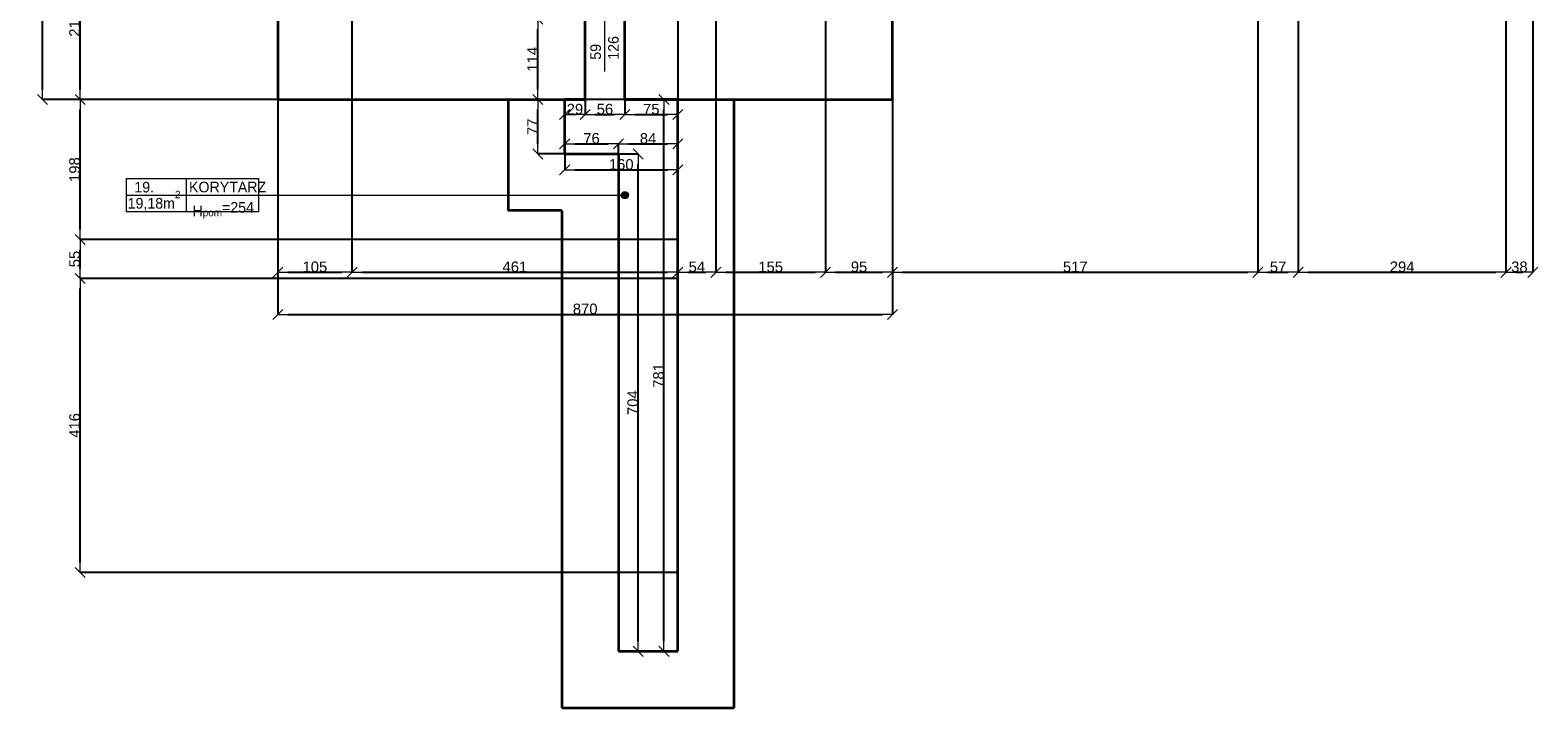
# Model space of a CAD drawing. Header units: metres. Extents: x 7506757 to 756746378, y 5735207 to 582114514.
# Tile 87 of 256: x 7679181 to 7700516, y 5783027 to 5792620. Entities that reach past the tile are written whole.
import ezdxf

# ---------------------------------------------------------------- set-up
doc = ezdxf.new("R2010")
doc.units = ezdxf.units.M
doc.header["$MEASUREMENT"] = 0
doc.header["$PDMODE"] = 2
doc.layers.get('0').update_dxf_attribs({"color": 250, "linetype": 'CONTINUOUS', "lineweight": 100, "plot": 0})
doc.layers.get('Defpoints').update_dxf_attribs({"linetype": 'CONTINUOUS'})
for name, color, linetype, lineweight in [('2D - Ogolne46', 7, 'CONTINUOUS', 18), ('7 - linia widok1', 7, 'CONTINUOUS', 13), ('M_OCIANA6', 5, 'CONTINUOUS', 35), ('M_OPISY1', 7, 'CONTINUOUS', 13), ('M_OPISY141', 7, 'CONTINUOUS', 0), ('opis1', 7, 'CONTINUOUS', 13)]:
    doc.layers.add(name, color=color, linetype=linetype, lineweight=lineweight)
doc.layers.add('M_OPISY', color=7, linetype='CONTINUOUS')
doc.layers.add('PWYMIAR', color=7, linetype='CONTINUOUS')
doc.styles.add('GENERATED_STYLE_1', font='arial.ttf')
doc.styles.add('GENERATED_STYLE_2', font='txt')
doc.dimstyles.new('GENERATED_STYLE__1', dxfattribs={"dimtxt": 150, "dimasz": 142.5, "dimexe": 0.18, "dimexo": 0, "dimgap": 0.09, "dimtad": 1, "dimdec": 0, "dimlfac": 0.1, "dimzin": 0, "dimdsep": 46, "dimtxsty": 'GENERATED_STYLE_1', "dimblk": 'ARROWHEAD_6', "dimblk1": 'ARROWHEAD_6', "dimblk2": 'ARROWHEAD_6', "dimcen": 0.09, "dimclrd": 251, "dimclre": 251, "dimclrt": 7, "dimazin": 0, "dimtfac": 1, "dimtdec": 4, "dimtmove": 0, "dimatfit": 3, "dimfxl": 0, "dimtolj": 1, "dimtzin": 0, "dimarcsym": 0})
doc.dimstyles.new('GENERATED_STYLE__2', dxfattribs={"dimtxt": 150, "dimasz": 142.5, "dimexe": 0.18, "dimexo": 0, "dimgap": 0.09, "dimtad": 1, "dimtih": 1, "dimtoh": 1, "dimdec": 0, "dimlfac": 0.1, "dimzin": 0, "dimdsep": 46, "dimtxsty": 'GENERATED_STYLE_1', "dimblk": 'ARROWHEAD_6', "dimblk1": 'ARROWHEAD_6', "dimblk2": 'ARROWHEAD_6', "dimcen": 0.09, "dimclrd": 251, "dimclre": 251, "dimclrt": 7, "dimazin": 0, "dimtfac": 1, "dimtdec": 4, "dimtmove": 0, "dimatfit": 3, "dimfxl": 0, "dimtolj": 1, "dimtzin": 0, "dimarcsym": 0})
doc.dimstyles.new('GENERATED_STYLE__4', dxfattribs={"dimtxt": 150, "dimasz": 142.5, "dimexe": 0.18, "dimexo": 0, "dimgap": 0.09, "dimtad": 1, "dimtih": 1, "dimtoh": 1, "dimdec": 0, "dimlfac": 0.1, "dimzin": 0, "dimdsep": 46, "dimtxsty": 'GENERATED_STYLE_1', "dimblk": 'ARROWHEAD_6', "dimblk1": 'ARROWHEAD_6', "dimblk2": 'ARROWHEAD_6', "dimcen": 0.09, "dimclrd": 251, "dimclre": 251, "dimclrt": 7, "dimazin": 0, "dimtfac": 1, "dimtdec": 4, "dimtmove": 2, "dimatfit": 3, "dimfxl": 0, "dimtolj": 1, "dimtzin": 0, "dimarcsym": 0})

# ---------------------------------------------------------------- blocks, each defined once
blk = doc.blocks.new('Linia_14', base_point=(583363, 239304))
at = {"layer": 'M_OPISY1', "linetype": 'Continuous'}
blk.add_hatch(color=256, dxfattribs=at).paths.add_polyline_path([(590467, 239304), (590464, 239323), (590453, 239340), (590437, 239350), (590417, 239354), (590398, 239350), (590382, 239340), (590371, 239323), (590367, 239304), (590371, 239285), (590382, 239269), (590398, 239258), (590417, 239254), (590437, 239258), (590453, 239269), (590464, 239285)], flags=0)
blk.add_circle((590417, 239304), 50, dxfattribs=at)
at = {"layer": 'M_OPISY141', "linetype": 'Continuous'}
blk.add_line((583363, 239304), (590367, 239304), dxfattribs=at)
blk = doc.blocks.new('ARROWHEAD_6')
at = {"color": 0, "linetype": 'Continuous', "lineweight": 0}
for p, q in [((0, 0), (-1, 0)), ((-0.5, -0.5), (0.5, 0.5))]:
    blk.add_line(p, q, dxfattribs=at)
blk = doc.blocks.new('*D5546')
at = {"layer": 'Defpoints', "color": 0, "linetype": 'Continuous', "transparency": 16777216}
for p in [(7686366, 5791637), (7686745, 5791637), (7686745, 5790867)]:
    blk.add_point(p, dxfattribs=at)
at = {"layer": 'PWYMIAR', "color": 251, "linetype": 'Continuous', "lineweight": -2, "transparency": 16777216}
for p, q in [((7686745, 5791637), (7686366, 5791637)), ((7686366, 5791010), (7686366, 5791495)), ((7686745, 5790867), (7686366, 5790867))]:
    blk.add_line(p, q, dxfattribs=at)
at = {"layer": 'PWYMIAR', "color": 251, "linetype": 'Continuous', "lineweight": -2, "transparency": 16777216, "xscale": 142.5, "yscale": 142.5, "zscale": 142.5}
for p, rotation in [((7686366, 5791637), 90), ((7686366, 5790867), 270)]:
    blk.add_blockref('ARROWHEAD_6', p, dxfattribs=dict(at, rotation=rotation))
at = {"layer": 'PWYMIAR', "color": 7, "linetype": 'Continuous', "lineweight": 13, "transparency": 16777216, "insert": (7686291, 5791252), "char_height": 150, "attachment_point": 5, "rotation": 90, "style": 'GENERATED_STYLE_1'}
blk.add_mtext('\\A1;77', dxfattribs=at)
blk = doc.blocks.new('*D5547')
at = {"layer": 'Defpoints', "color": 0, "linetype": 'Continuous', "transparency": 16777216}
for p in [(7686366, 5792777), (7686805, 5792777), (7686745, 5791637)]:
    blk.add_point(p, dxfattribs=at)
at = {"layer": 'PWYMIAR', "color": 251, "linetype": 'Continuous', "lineweight": -2, "transparency": 16777216}
for p, q in [((7686805, 5792777), (7686366, 5792777)), ((7686366, 5791780), (7686366, 5792635)), ((7686745, 5791637), (7686366, 5791637))]:
    blk.add_line(p, q, dxfattribs=at)
at = {"layer": 'PWYMIAR', "color": 251, "linetype": 'Continuous', "lineweight": -2, "transparency": 16777216, "xscale": 142.5, "yscale": 142.5, "zscale": 142.5}
for p, rotation in [((7686366, 5792777), 90), ((7686366, 5791637), 270)]:
    blk.add_blockref('ARROWHEAD_6', p, dxfattribs=dict(at, rotation=rotation))
at = {"layer": 'PWYMIAR', "color": 7, "linetype": 'Continuous', "lineweight": 13, "transparency": 16777216, "insert": (7686290, 5792207), "char_height": 150, "attachment_point": 5, "rotation": 90, "style": 'GENERATED_STYLE_1'}
blk.add_mtext('\\A1;114', dxfattribs=at)
blk = doc.blocks.new('*D5550')
at = {"layer": 'Defpoints', "color": 0, "linetype": 'Continuous', "transparency": 16777216}
for p in [(7686745, 5791637), (7687035, 5791637), (7687035, 5791424)]:
    blk.add_point(p, dxfattribs=at)
at = {"layer": 'PWYMIAR', "color": 251, "linetype": 'Continuous', "lineweight": -2, "transparency": 16777216}
for p, q in [((7686745, 5791637), (7686745, 5791424)), ((7687035, 5791637), (7687035, 5791424)), ((7686887, 5791424), (7686892, 5791424))]:
    blk.add_line(p, q, dxfattribs=at)
at = {"layer": 'PWYMIAR', "color": 251, "linetype": 'Continuous', "lineweight": -2, "transparency": 16777216, "xscale": 142.5, "yscale": 142.5, "zscale": 142.5, "rotation": 180}
blk.add_blockref('ARROWHEAD_6', (7686745, 5791424), dxfattribs=at)
at = {"layer": 'PWYMIAR', "color": 251, "linetype": 'Continuous', "lineweight": -2, "transparency": 16777216, "xscale": 142.5, "yscale": 142.5, "zscale": 142.5}
blk.add_blockref('ARROWHEAD_6', (7687035, 5791424), dxfattribs=at)
at = {"layer": 'PWYMIAR', "color": 7, "linetype": 'Continuous', "lineweight": 13, "transparency": 16777216, "insert": (7686890, 5791501), "char_height": 150, "attachment_point": 5, "style": 'GENERATED_STYLE_1'}
blk.add_mtext('\\A1;29', dxfattribs=at)
blk = doc.blocks.new('*D5551')
at = {"layer": 'Defpoints', "color": 0, "linetype": 'Continuous', "transparency": 16777216}
for p in [(7687035, 5791637), (7687595, 5791637), (7687595, 5791424)]:
    blk.add_point(p, dxfattribs=at)
at = {"layer": 'PWYMIAR', "color": 251, "linetype": 'Continuous', "lineweight": -2, "transparency": 16777216}
for p, q in [((7687035, 5791637), (7687035, 5791424)), ((7687595, 5791637), (7687595, 5791424)), ((7687177, 5791424), (7687452, 5791424))]:
    blk.add_line(p, q, dxfattribs=at)
at = {"layer": 'PWYMIAR', "color": 251, "linetype": 'Continuous', "lineweight": -2, "transparency": 16777216, "xscale": 142.5, "yscale": 142.5, "zscale": 142.5, "rotation": 180}
blk.add_blockref('ARROWHEAD_6', (7687035, 5791424), dxfattribs=at)
at = {"layer": 'PWYMIAR', "color": 251, "linetype": 'Continuous', "lineweight": -2, "transparency": 16777216, "xscale": 142.5, "yscale": 142.5, "zscale": 142.5}
blk.add_blockref('ARROWHEAD_6', (7687595, 5791424), dxfattribs=at)
at = {"layer": 'PWYMIAR', "color": 7, "linetype": 'Continuous', "lineweight": 13, "transparency": 16777216, "insert": (7687315, 5791501), "char_height": 150, "attachment_point": 5, "style": 'GENERATED_STYLE_1'}
blk.add_mtext('\\A1;56', dxfattribs=at)
blk = doc.blocks.new('*D5552')
at = {"layer": 'Defpoints', "color": 0, "linetype": 'Continuous', "transparency": 16777216}
for p in [(7687595, 5791637), (7688345, 5791637), (7688345, 5791424)]:
    blk.add_point(p, dxfattribs=at)
at = {"layer": 'PWYMIAR', "color": 251, "linetype": 'Continuous', "lineweight": -2, "transparency": 16777216}
for p, q in [((7687595, 5791637), (7687595, 5791424)), ((7688345, 5791637), (7688345, 5791424)), ((7687737, 5791424), (7688202, 5791424))]:
    blk.add_line(p, q, dxfattribs=at)
at = {"layer": 'PWYMIAR', "color": 251, "linetype": 'Continuous', "lineweight": -2, "transparency": 16777216, "xscale": 142.5, "yscale": 142.5, "zscale": 142.5, "rotation": 180}
blk.add_blockref('ARROWHEAD_6', (7687595, 5791424), dxfattribs=at)
at = {"layer": 'PWYMIAR', "color": 251, "linetype": 'Continuous', "lineweight": -2, "transparency": 16777216, "xscale": 142.5, "yscale": 142.5, "zscale": 142.5}
blk.add_blockref('ARROWHEAD_6', (7688345, 5791424), dxfattribs=at)
at = {"layer": 'PWYMIAR', "color": 7, "linetype": 'Continuous', "lineweight": 13, "transparency": 16777216, "insert": (7687970, 5791500), "char_height": 150, "attachment_point": 5, "style": 'GENERATED_STYLE_1'}
blk.add_mtext('\\A1;75', dxfattribs=at)
blk = doc.blocks.new('*D5553')
at = {"layer": 'Defpoints', "color": 0, "linetype": 'Continuous', "transparency": 16777216}
for p in [(7687505, 5791010), (7686745, 5790867), (7687505, 5790867)]:
    blk.add_point(p, dxfattribs=at)
at = {"layer": 'PWYMIAR', "color": 251, "linetype": 'Continuous', "lineweight": -2, "transparency": 16777216}
for p, q in [((7686745, 5790867), (7686745, 5791010)), ((7686887, 5791010), (7687362, 5791010)), ((7687505, 5790867), (7687505, 5791010))]:
    blk.add_line(p, q, dxfattribs=at)
at = {"layer": 'PWYMIAR', "color": 251, "linetype": 'Continuous', "lineweight": -2, "transparency": 16777216, "xscale": 142.5, "yscale": 142.5, "zscale": 142.5, "rotation": 180}
blk.add_blockref('ARROWHEAD_6', (7686745, 5791010), dxfattribs=at)
at = {"layer": 'PWYMIAR', "color": 251, "linetype": 'Continuous', "lineweight": -2, "transparency": 16777216, "xscale": 142.5, "yscale": 142.5, "zscale": 142.5}
blk.add_blockref('ARROWHEAD_6', (7687505, 5791010), dxfattribs=at)
at = {"layer": 'PWYMIAR', "color": 7, "linetype": 'Continuous', "lineweight": 13, "transparency": 16777216, "insert": (7687125, 5791087), "char_height": 150, "attachment_point": 5, "style": 'GENERATED_STYLE_1'}
blk.add_mtext('\\A1;76', dxfattribs=at)
blk = doc.blocks.new('*D5554')
at = {"layer": 'Defpoints', "color": 0, "linetype": 'Continuous', "transparency": 16777216}
for p in [(7688345, 5791637), (7688345, 5791010), (7687505, 5790867)]:
    blk.add_point(p, dxfattribs=at)
at = {"layer": 'PWYMIAR', "color": 251, "linetype": 'Continuous', "lineweight": -2, "transparency": 16777216}
for p, q in [((7688345, 5791637), (7688345, 5791010)), ((7687505, 5790867), (7687505, 5791010)), ((7687647, 5791010), (7688202, 5791010))]:
    blk.add_line(p, q, dxfattribs=at)
at = {"layer": 'PWYMIAR', "color": 251, "linetype": 'Continuous', "lineweight": -2, "transparency": 16777216, "xscale": 142.5, "yscale": 142.5, "zscale": 142.5, "rotation": 180}
blk.add_blockref('ARROWHEAD_6', (7687505, 5791010), dxfattribs=at)
at = {"layer": 'PWYMIAR', "color": 251, "linetype": 'Continuous', "lineweight": -2, "transparency": 16777216, "xscale": 142.5, "yscale": 142.5, "zscale": 142.5}
blk.add_blockref('ARROWHEAD_6', (7688345, 5791010), dxfattribs=at)
at = {"layer": 'PWYMIAR', "color": 7, "linetype": 'Continuous', "lineweight": 13, "transparency": 16777216, "insert": (7687925, 5791087), "char_height": 150, "attachment_point": 5, "style": 'GENERATED_STYLE_1'}
blk.add_mtext('\\A1;84', dxfattribs=at)
blk = doc.blocks.new('*D5555')
at = {"layer": 'Defpoints', "color": 0, "linetype": 'Continuous', "transparency": 16777216}
for p in [(7688150, 5791637), (7688345, 5791637), (7688345, 5783827)]:
    blk.add_point(p, dxfattribs=at)
at = {"layer": 'PWYMIAR', "color": 251, "linetype": 'Continuous', "lineweight": -2, "transparency": 16777216}
for p, q in [((7688345, 5791637), (7688150, 5791637)), ((7688150, 5783970), (7688150, 5791495)), ((7688345, 5783827), (7688150, 5783827))]:
    blk.add_line(p, q, dxfattribs=at)
at = {"layer": 'PWYMIAR', "color": 251, "linetype": 'Continuous', "lineweight": -2, "transparency": 16777216, "xscale": 142.5, "yscale": 142.5, "zscale": 142.5}
for p, rotation in [((7688150, 5791637), 90), ((7688150, 5783827), 270)]:
    blk.add_blockref('ARROWHEAD_6', p, dxfattribs=dict(at, rotation=rotation))
at = {"layer": 'PWYMIAR', "color": 7, "linetype": 'Continuous', "lineweight": 13, "transparency": 16777216, "insert": (7688074, 5787732), "char_height": 150, "attachment_point": 5, "rotation": 90, "style": 'GENERATED_STYLE_1'}
blk.add_mtext('\\A1;781', dxfattribs=at)
blk = doc.blocks.new('*D5732')
at = {"layer": 'Defpoints', "color": 0, "linetype": 'Continuous', "transparency": 16777216}
for p in [(7687505, 5790867), (7687786, 5790867), (7687505, 5783827)]:
    blk.add_point(p, dxfattribs=at)
at = {"layer": 'PWYMIAR', "color": 251, "linetype": 'Continuous', "lineweight": -2, "transparency": 16777216}
for p, q in [((7687505, 5790867), (7687786, 5790867)), ((7687786, 5783970), (7687786, 5790725)), ((7687505, 5783827), (7687786, 5783827))]:
    blk.add_line(p, q, dxfattribs=at)
at = {"layer": 'PWYMIAR', "color": 251, "linetype": 'Continuous', "lineweight": -2, "transparency": 16777216, "xscale": 142.5, "yscale": 142.5, "zscale": 142.5}
for p, rotation in [((7687786, 5790867), 90), ((7687786, 5783827), 270)]:
    blk.add_blockref('ARROWHEAD_6', p, dxfattribs=dict(at, rotation=rotation))
at = {"layer": 'PWYMIAR', "color": 7, "linetype": 'Continuous', "lineweight": 13, "transparency": 16777216, "insert": (7687709, 5787347), "char_height": 150, "attachment_point": 5, "rotation": 90, "style": 'GENERATED_STYLE_1'}
blk.add_mtext('\\A1;704', dxfattribs=at)
blk = doc.blocks.new('*D5733')
at = {"layer": 'Defpoints', "color": 0, "linetype": 'Continuous', "transparency": 16777216}
for p in [(7688345, 5791637), (7686745, 5790867), (7688345, 5790641)]:
    blk.add_point(p, dxfattribs=at)
at = {"layer": 'PWYMIAR', "color": 251, "linetype": 'Continuous', "lineweight": -2, "transparency": 16777216}
for p, q in [((7688345, 5791637), (7688345, 5790641)), ((7686745, 5790867), (7686745, 5790641)), ((7686887, 5790641), (7688202, 5790641))]:
    blk.add_line(p, q, dxfattribs=at)
at = {"layer": 'PWYMIAR', "color": 251, "linetype": 'Continuous', "lineweight": -2, "transparency": 16777216, "xscale": 142.5, "yscale": 142.5, "zscale": 142.5, "rotation": 180}
blk.add_blockref('ARROWHEAD_6', (7686745, 5790641), dxfattribs=at)
at = {"layer": 'PWYMIAR', "color": 251, "linetype": 'Continuous', "lineweight": -2, "transparency": 16777216, "xscale": 142.5, "yscale": 142.5, "zscale": 142.5}
blk.add_blockref('ARROWHEAD_6', (7688345, 5790641), dxfattribs=at)
at = {"layer": 'PWYMIAR', "color": 7, "linetype": 'Continuous', "lineweight": 13, "transparency": 16777216, "insert": (7687545, 5790718), "char_height": 150, "attachment_point": 5, "style": 'GENERATED_STYLE_1'}
blk.add_mtext('\\A1;160', dxfattribs=at)
blk = doc.blocks.new('*D5734')
at = {"layer": 'Defpoints', "color": 0, "linetype": 'Continuous', "transparency": 16777216}
for p in [(7682685, 5799677), (7683735, 5792984), (7683735, 5789192)]:
    blk.add_point(p, dxfattribs=at)
at = {"layer": 'PWYMIAR', "color": 251, "linetype": 'Continuous', "lineweight": -2, "transparency": 16777216}
for p, q in [((7682685, 5799677), (7682685, 5789192)), ((7683735, 5792984), (7683735, 5789192)), ((7682827, 5789192), (7683592, 5789192))]:
    blk.add_line(p, q, dxfattribs=at)
at = {"layer": 'PWYMIAR', "color": 251, "linetype": 'Continuous', "lineweight": -2, "transparency": 16777216, "xscale": 142.5, "yscale": 142.5, "zscale": 142.5, "rotation": 180}
blk.add_blockref('ARROWHEAD_6', (7682685, 5789192), dxfattribs=at)
at = {"layer": 'PWYMIAR', "color": 251, "linetype": 'Continuous', "lineweight": -2, "transparency": 16777216, "xscale": 142.5, "yscale": 142.5, "zscale": 142.5}
blk.add_blockref('ARROWHEAD_6', (7683735, 5789192), dxfattribs=at)
at = {"layer": 'PWYMIAR', "color": 7, "linetype": 'Continuous', "lineweight": 13, "transparency": 16777216, "insert": (7683210, 5789269), "char_height": 150, "attachment_point": 5, "style": 'GENERATED_STYLE_1'}
blk.add_mtext('\\A1;105', dxfattribs=at)
blk = doc.blocks.new('*D5735')
at = {"layer": 'Defpoints', "color": 0, "linetype": 'Continuous', "transparency": 16777216}
for p in [(7683735, 5792984), (7688345, 5792984), (7688345, 5789192)]:
    blk.add_point(p, dxfattribs=at)
at = {"layer": 'PWYMIAR', "color": 251, "linetype": 'Continuous', "lineweight": -2, "transparency": 16777216}
for p, q in [((7683735, 5792984), (7683735, 5789192)), ((7688345, 5792984), (7688345, 5789192)), ((7683877, 5789192), (7688202, 5789192))]:
    blk.add_line(p, q, dxfattribs=at)
at = {"layer": 'PWYMIAR', "color": 251, "linetype": 'Continuous', "lineweight": -2, "transparency": 16777216, "xscale": 142.5, "yscale": 142.5, "zscale": 142.5, "rotation": 180}
blk.add_blockref('ARROWHEAD_6', (7683735, 5789192), dxfattribs=at)
at = {"layer": 'PWYMIAR', "color": 251, "linetype": 'Continuous', "lineweight": -2, "transparency": 16777216, "xscale": 142.5, "yscale": 142.5, "zscale": 142.5}
blk.add_blockref('ARROWHEAD_6', (7688345, 5789192), dxfattribs=at)
at = {"layer": 'PWYMIAR', "color": 7, "linetype": 'Continuous', "lineweight": 13, "transparency": 16777216, "insert": (7686040, 5789269), "char_height": 150, "attachment_point": 5, "style": 'GENERATED_STYLE_1'}
blk.add_mtext('\\A1;461', dxfattribs=at)
blk = doc.blocks.new('*D5736')
at = {"layer": 'Defpoints', "color": 0, "linetype": 'Continuous', "transparency": 16777216}
for p in [(7688345, 5792984), (7688885, 5792984), (7688885, 5789192)]:
    blk.add_point(p, dxfattribs=at)
at = {"layer": 'PWYMIAR', "color": 251, "linetype": 'Continuous', "lineweight": -2, "transparency": 16777216}
for p, q in [((7688345, 5792984), (7688345, 5789192)), ((7688885, 5792984), (7688885, 5789192)), ((7688487, 5789192), (7688742, 5789192))]:
    blk.add_line(p, q, dxfattribs=at)
at = {"layer": 'PWYMIAR', "color": 251, "linetype": 'Continuous', "lineweight": -2, "transparency": 16777216, "xscale": 142.5, "yscale": 142.5, "zscale": 142.5, "rotation": 180}
blk.add_blockref('ARROWHEAD_6', (7688345, 5789192), dxfattribs=at)
at = {"layer": 'PWYMIAR', "color": 251, "linetype": 'Continuous', "lineweight": -2, "transparency": 16777216, "xscale": 142.5, "yscale": 142.5, "zscale": 142.5}
blk.add_blockref('ARROWHEAD_6', (7688885, 5789192), dxfattribs=at)
at = {"layer": 'PWYMIAR', "color": 7, "linetype": 'Continuous', "lineweight": 13, "transparency": 16777216, "insert": (7688615, 5789269), "char_height": 150, "attachment_point": 5, "style": 'GENERATED_STYLE_1'}
blk.add_mtext('\\A1;54', dxfattribs=at)
blk = doc.blocks.new('*D5737')
at = {"layer": 'Defpoints', "color": 0, "linetype": 'Continuous', "transparency": 16777216}
for p in [(7688885, 5792984), (7690435, 5792984), (7690435, 5789192)]:
    blk.add_point(p, dxfattribs=at)
at = {"layer": 'PWYMIAR', "color": 251, "linetype": 'Continuous', "lineweight": -2, "transparency": 16777216}
for p, q in [((7688885, 5792984), (7688885, 5789192)), ((7690435, 5792984), (7690435, 5789192)), ((7689027, 5789192), (7690292, 5789192))]:
    blk.add_line(p, q, dxfattribs=at)
at = {"layer": 'PWYMIAR', "color": 251, "linetype": 'Continuous', "lineweight": -2, "transparency": 16777216, "xscale": 142.5, "yscale": 142.5, "zscale": 142.5, "rotation": 180}
blk.add_blockref('ARROWHEAD_6', (7688885, 5789192), dxfattribs=at)
at = {"layer": 'PWYMIAR', "color": 251, "linetype": 'Continuous', "lineweight": -2, "transparency": 16777216, "xscale": 142.5, "yscale": 142.5, "zscale": 142.5}
blk.add_blockref('ARROWHEAD_6', (7690435, 5789192), dxfattribs=at)
at = {"layer": 'PWYMIAR', "color": 7, "linetype": 'Continuous', "lineweight": 13, "transparency": 16777216, "insert": (7689660, 5789269), "char_height": 150, "attachment_point": 5, "style": 'GENERATED_STYLE_1'}
blk.add_mtext('\\A1;155', dxfattribs=at)
blk = doc.blocks.new('*D5738')
at = {"layer": 'Defpoints', "color": 0, "linetype": 'Continuous', "transparency": 16777216}
for p in [(7691385, 5799677), (7690435, 5792984), (7691385, 5789192)]:
    blk.add_point(p, dxfattribs=at)
at = {"layer": 'PWYMIAR', "color": 251, "linetype": 'Continuous', "lineweight": -2, "transparency": 16777216}
for p, q in [((7691385, 5799677), (7691385, 5789192)), ((7690435, 5792984), (7690435, 5789192)), ((7690577, 5789192), (7691242, 5789192))]:
    blk.add_line(p, q, dxfattribs=at)
at = {"layer": 'PWYMIAR', "color": 251, "linetype": 'Continuous', "lineweight": -2, "transparency": 16777216, "xscale": 142.5, "yscale": 142.5, "zscale": 142.5, "rotation": 180}
blk.add_blockref('ARROWHEAD_6', (7690435, 5789192), dxfattribs=at)
at = {"layer": 'PWYMIAR', "color": 251, "linetype": 'Continuous', "lineweight": -2, "transparency": 16777216, "xscale": 142.5, "yscale": 142.5, "zscale": 142.5}
blk.add_blockref('ARROWHEAD_6', (7691385, 5789192), dxfattribs=at)
at = {"layer": 'PWYMIAR', "color": 7, "linetype": 'Continuous', "lineweight": 13, "transparency": 16777216, "insert": (7690910, 5789269), "char_height": 150, "attachment_point": 5, "style": 'GENERATED_STYLE_1'}
blk.add_mtext('\\A1;95', dxfattribs=at)
blk = doc.blocks.new('*D5739')
at = {"layer": 'Defpoints', "color": 0, "linetype": 'Continuous', "transparency": 16777216}
for p in [(7691385, 5799677), (7696555, 5795904), (7696555, 5789192)]:
    blk.add_point(p, dxfattribs=at)
at = {"layer": 'PWYMIAR', "color": 251, "linetype": 'Continuous', "lineweight": -2, "transparency": 16777216}
for p, q in [((7691385, 5799677), (7691385, 5789192)), ((7696555, 5795904), (7696555, 5789192)), ((7691527, 5789192), (7696412, 5789192))]:
    blk.add_line(p, q, dxfattribs=at)
at = {"layer": 'PWYMIAR', "color": 251, "linetype": 'Continuous', "lineweight": -2, "transparency": 16777216, "xscale": 142.5, "yscale": 142.5, "zscale": 142.5, "rotation": 180}
blk.add_blockref('ARROWHEAD_6', (7691385, 5789192), dxfattribs=at)
at = {"layer": 'PWYMIAR', "color": 251, "linetype": 'Continuous', "lineweight": -2, "transparency": 16777216, "xscale": 142.5, "yscale": 142.5, "zscale": 142.5}
blk.add_blockref('ARROWHEAD_6', (7696555, 5789192), dxfattribs=at)
at = {"layer": 'PWYMIAR', "color": 7, "linetype": 'Continuous', "lineweight": 13, "transparency": 16777216, "insert": (7693970, 5789269), "char_height": 150, "attachment_point": 5, "style": 'GENERATED_STYLE_1'}
blk.add_mtext('\\A1;517', dxfattribs=at)
blk = doc.blocks.new('*D5740')
at = {"layer": 'Defpoints', "color": 0, "linetype": 'Continuous', "transparency": 16777216}
for p in [(7696555, 5795904), (7697125, 5795164), (7697125, 5789192)]:
    blk.add_point(p, dxfattribs=at)
at = {"layer": 'PWYMIAR', "color": 251, "linetype": 'Continuous', "lineweight": -2, "transparency": 16777216}
for p, q in [((7696555, 5795904), (7696555, 5789192)), ((7697125, 5795164), (7697125, 5789192)), ((7696697, 5789192), (7696982, 5789192))]:
    blk.add_line(p, q, dxfattribs=at)
at = {"layer": 'PWYMIAR', "color": 251, "linetype": 'Continuous', "lineweight": -2, "transparency": 16777216, "xscale": 142.5, "yscale": 142.5, "zscale": 142.5, "rotation": 180}
blk.add_blockref('ARROWHEAD_6', (7696555, 5789192), dxfattribs=at)
at = {"layer": 'PWYMIAR', "color": 251, "linetype": 'Continuous', "lineweight": -2, "transparency": 16777216, "xscale": 142.5, "yscale": 142.5, "zscale": 142.5}
blk.add_blockref('ARROWHEAD_6', (7697125, 5789192), dxfattribs=at)
at = {"layer": 'PWYMIAR', "color": 7, "linetype": 'Continuous', "lineweight": 13, "transparency": 16777216, "insert": (7696840, 5789269), "char_height": 150, "attachment_point": 5, "style": 'GENERATED_STYLE_1'}
blk.add_mtext('\\A1;57', dxfattribs=at)
blk = doc.blocks.new('*D5741')
at = {"layer": 'Defpoints', "color": 0, "linetype": 'Continuous', "transparency": 16777216}
for p in [(7697125, 5795164), (7700065, 5795164), (7700065, 5789192)]:
    blk.add_point(p, dxfattribs=at)
at = {"layer": 'PWYMIAR', "color": 251, "linetype": 'Continuous', "lineweight": -2, "transparency": 16777216}
for p, q in [((7697125, 5795164), (7697125, 5789192)), ((7700065, 5795164), (7700065, 5789192)), ((7697267, 5789192), (7699922, 5789192))]:
    blk.add_line(p, q, dxfattribs=at)
at = {"layer": 'PWYMIAR', "color": 251, "linetype": 'Continuous', "lineweight": -2, "transparency": 16777216, "xscale": 142.5, "yscale": 142.5, "zscale": 142.5, "rotation": 180}
blk.add_blockref('ARROWHEAD_6', (7697125, 5789192), dxfattribs=at)
at = {"layer": 'PWYMIAR', "color": 251, "linetype": 'Continuous', "lineweight": -2, "transparency": 16777216, "xscale": 142.5, "yscale": 142.5, "zscale": 142.5}
blk.add_blockref('ARROWHEAD_6', (7700065, 5789192), dxfattribs=at)
at = {"layer": 'PWYMIAR', "color": 7, "linetype": 'Continuous', "lineweight": 13, "transparency": 16777216, "insert": (7698595, 5789269), "char_height": 150, "attachment_point": 5, "style": 'GENERATED_STYLE_1'}
blk.add_mtext('\\A1;294', dxfattribs=at)
blk = doc.blocks.new('*D5742')
at = {"layer": 'Defpoints', "color": 0, "linetype": 'Continuous', "transparency": 16777216}
for p in [(7700445, 5803114), (7700065, 5795164), (7700445, 5789192)]:
    blk.add_point(p, dxfattribs=at)
at = {"layer": 'PWYMIAR', "color": 251, "linetype": 'Continuous', "lineweight": -2, "transparency": 16777216}
for p, q in [((7700445, 5803114), (7700445, 5789192)), ((7700065, 5795164), (7700065, 5789192)), ((7700207, 5789192), (7700302, 5789192))]:
    blk.add_line(p, q, dxfattribs=at)
at = {"layer": 'PWYMIAR', "color": 251, "linetype": 'Continuous', "lineweight": -2, "transparency": 16777216, "xscale": 142.5, "yscale": 142.5, "zscale": 142.5, "rotation": 180}
blk.add_blockref('ARROWHEAD_6', (7700065, 5789192), dxfattribs=at)
at = {"layer": 'PWYMIAR', "color": 251, "linetype": 'Continuous', "lineweight": -2, "transparency": 16777216, "xscale": 142.5, "yscale": 142.5, "zscale": 142.5}
blk.add_blockref('ARROWHEAD_6', (7700445, 5789192), dxfattribs=at)
at = {"layer": 'PWYMIAR', "color": 7, "linetype": 'Continuous', "lineweight": 13, "transparency": 16777216, "insert": (7700255, 5789269), "char_height": 150, "attachment_point": 5, "style": 'GENERATED_STYLE_1'}
blk.add_mtext('\\A1;38', dxfattribs=at)
blk = doc.blocks.new('*D5751')
at = {"layer": 'Defpoints', "color": 0, "linetype": 'Continuous', "transparency": 16777216}
for p in [(7679888, 5789105), (7688345, 5789105), (7688345, 5784945)]:
    blk.add_point(p, dxfattribs=at)
at = {"layer": 'PWYMIAR', "color": 251, "linetype": 'Continuous', "lineweight": -2, "transparency": 16777216}
for p, q in [((7688345, 5789105), (7679888, 5789105)), ((7679888, 5785087), (7679888, 5788962)), ((7688345, 5784945), (7679888, 5784945))]:
    blk.add_line(p, q, dxfattribs=at)
at = {"layer": 'PWYMIAR', "color": 251, "linetype": 'Continuous', "lineweight": -2, "transparency": 16777216, "xscale": 142.5, "yscale": 142.5, "zscale": 142.5}
for p, rotation in [((7679888, 5789105), 90), ((7679888, 5784945), 270)]:
    blk.add_blockref('ARROWHEAD_6', p, dxfattribs=dict(at, rotation=rotation))
at = {"layer": 'PWYMIAR', "color": 7, "linetype": 'Continuous', "lineweight": 13, "transparency": 16777216, "insert": (7679811, 5787025), "char_height": 150, "attachment_point": 5, "rotation": 90, "style": 'GENERATED_STYLE_1'}
blk.add_mtext('\\A1;416', dxfattribs=at)
blk = doc.blocks.new('*D5752')
at = {"layer": 'Defpoints', "color": 0, "linetype": 'Continuous', "transparency": 16777216}
for p in [(7679888, 5789655), (7688345, 5789655), (7688345, 5789105)]:
    blk.add_point(p, dxfattribs=at)
at = {"layer": 'PWYMIAR', "color": 251, "linetype": 'Continuous', "lineweight": -2, "transparency": 16777216}
for p, q in [((7688345, 5789655), (7679888, 5789655)), ((7679888, 5789247), (7679888, 5789512)), ((7688345, 5789105), (7679888, 5789105))]:
    blk.add_line(p, q, dxfattribs=at)
at = {"layer": 'PWYMIAR', "color": 251, "linetype": 'Continuous', "lineweight": -2, "transparency": 16777216, "xscale": 142.5, "yscale": 142.5, "zscale": 142.5}
for p, rotation in [((7679888, 5789655), 90), ((7679888, 5789105), 270)]:
    blk.add_blockref('ARROWHEAD_6', p, dxfattribs=dict(at, rotation=rotation))
at = {"layer": 'PWYMIAR', "color": 7, "linetype": 'Continuous', "lineweight": 13, "transparency": 16777216, "insert": (7679811, 5789380), "char_height": 150, "attachment_point": 5, "rotation": 90, "style": 'GENERATED_STYLE_1'}
blk.add_mtext('\\A1;55', dxfattribs=at)
blk = doc.blocks.new('*D5753')
at = {"layer": 'Defpoints', "color": 0, "linetype": 'Continuous', "transparency": 16777216}
for p in [(7679888, 5791637), (7691385, 5791637), (7688345, 5789655)]:
    blk.add_point(p, dxfattribs=at)
at = {"layer": 'PWYMIAR', "color": 251, "linetype": 'Continuous', "lineweight": -2, "transparency": 16777216}
for p, q in [((7691385, 5791637), (7679888, 5791637)), ((7679888, 5789797), (7679888, 5791495)), ((7688345, 5789655), (7679888, 5789655))]:
    blk.add_line(p, q, dxfattribs=at)
at = {"layer": 'PWYMIAR', "color": 251, "linetype": 'Continuous', "lineweight": -2, "transparency": 16777216, "xscale": 142.5, "yscale": 142.5, "zscale": 142.5}
for p, rotation in [((7679888, 5791637), 90), ((7679888, 5789655), 270)]:
    blk.add_blockref('ARROWHEAD_6', p, dxfattribs=dict(at, rotation=rotation))
at = {"layer": 'PWYMIAR', "color": 7, "linetype": 'Continuous', "lineweight": 13, "transparency": 16777216, "insert": (7679811, 5790646), "char_height": 150, "attachment_point": 5, "rotation": 90, "style": 'GENERATED_STYLE_1'}
blk.add_mtext('\\A1;198', dxfattribs=at)
blk = doc.blocks.new('*D5754')
at = {"layer": 'Defpoints', "color": 0, "linetype": 'Continuous', "transparency": 16777216}
for p in [(7679888, 5793765), (7688345, 5793765), (7691385, 5791637)]:
    blk.add_point(p, dxfattribs=at)
at = {"layer": 'PWYMIAR', "color": 251, "linetype": 'Continuous', "lineweight": -2, "transparency": 16777216}
for p, q in [((7688345, 5793765), (7679888, 5793765)), ((7679888, 5791780), (7679888, 5793622)), ((7691385, 5791637), (7679888, 5791637))]:
    blk.add_line(p, q, dxfattribs=at)
at = {"layer": 'PWYMIAR', "color": 251, "linetype": 'Continuous', "lineweight": -2, "transparency": 16777216, "xscale": 142.5, "yscale": 142.5, "zscale": 142.5}
for p, rotation in [((7679888, 5793765), 90), ((7679888, 5791637), 270)]:
    blk.add_blockref('ARROWHEAD_6', p, dxfattribs=dict(at, rotation=rotation))
at = {"layer": 'PWYMIAR', "color": 7, "linetype": 'Continuous', "lineweight": 13, "transparency": 16777216, "insert": (7679811, 5792701), "char_height": 150, "attachment_point": 5, "rotation": 90, "style": 'GENERATED_STYLE_1'}
blk.add_mtext('\\A1;213', dxfattribs=at)
blk = doc.blocks.new('*D5761')
at = {"layer": 'Defpoints', "color": 0, "linetype": 'Continuous', "transparency": 16777216}
for p in [(7679356, 5808957), (7682685, 5808957), (7682685, 5791637)]:
    blk.add_point(p, dxfattribs=at)
at = {"layer": 'PWYMIAR', "color": 251, "linetype": 'Continuous', "lineweight": -2, "transparency": 16777216}
for p, q in [((7682685, 5808957), (7679356, 5808957)), ((7679356, 5791780), (7679356, 5808815)), ((7682685, 5791637), (7679356, 5791637))]:
    blk.add_line(p, q, dxfattribs=at)
at = {"layer": 'PWYMIAR', "color": 251, "linetype": 'Continuous', "lineweight": -2, "transparency": 16777216, "xscale": 142.5, "yscale": 142.5, "zscale": 142.5}
for p, rotation in [((7679356, 5808957), 90), ((7679356, 5791637), 270)]:
    blk.add_blockref('ARROWHEAD_6', p, dxfattribs=dict(at, rotation=rotation))
at = {"layer": 'PWYMIAR', "color": 7, "linetype": 'Continuous', "lineweight": 13, "transparency": 16777216, "insert": (7679280, 5800297), "char_height": 150, "attachment_point": 5, "rotation": 90, "style": 'GENERATED_STYLE_1'}
blk.add_mtext('\\A1;1732', dxfattribs=at)
blk = doc.blocks.new('*D5763')
at = {"layer": 'Defpoints', "color": 0, "linetype": 'Continuous', "transparency": 16777216}
for p in [(7682685, 5791637), (7691385, 5791637), (7691385, 5788596)]:
    blk.add_point(p, dxfattribs=at)
at = {"layer": 'PWYMIAR', "color": 251, "linetype": 'Continuous', "lineweight": -2, "transparency": 16777216}
for p, q in [((7682685, 5791637), (7682685, 5788596)), ((7691385, 5791637), (7691385, 5788596)), ((7682827, 5788596), (7691242, 5788596))]:
    blk.add_line(p, q, dxfattribs=at)
at = {"layer": 'PWYMIAR', "color": 251, "linetype": 'Continuous', "lineweight": -2, "transparency": 16777216, "xscale": 142.5, "yscale": 142.5, "zscale": 142.5, "rotation": 180}
blk.add_blockref('ARROWHEAD_6', (7682685, 5788596), dxfattribs=at)
at = {"layer": 'PWYMIAR', "color": 251, "linetype": 'Continuous', "lineweight": -2, "transparency": 16777216, "xscale": 142.5, "yscale": 142.5, "zscale": 142.5}
blk.add_blockref('ARROWHEAD_6', (7691385, 5788596), dxfattribs=at)
at = {"layer": 'PWYMIAR', "color": 7, "linetype": 'Continuous', "lineweight": 13, "transparency": 16777216, "insert": (7687035, 5788673), "char_height": 150, "attachment_point": 5, "style": 'GENERATED_STYLE_1'}
blk.add_mtext('\\A1;870', dxfattribs=at)

msp = doc.modelspace()

# ---------------------------------------------------------------- linework, layer by layer
at = {"layer": '7 - linia widok1', "linetype": 'Continuous'}
msp.add_line((7687308.4, 5792813.5), (7687308.4, 5792034.1), dxfattribs=at)
at = {"layer": 'M_OCIANA6'}
for p, q in [((7682684.6, 5808957.5), (7682684.6, 5791637.5)), ((7691384.6, 5791637.5), (7691384.6, 5794167.5)), ((7682684.6, 5791637.5), (7687034.6, 5791637.5)), ((7685944.6, 5791637.5), (7685944.6, 5790067.5)), ((7687594.6, 5791637.5), (7691384.6, 5791637.5)), ((7689144.6, 5783027.5), (7689144.6, 5791637.5)), ((7686704.6, 5790067.5), (7685944.6, 5790067.5)), ((7686704.6, 5790067.5), (7686704.6, 5783027.5)), ((7686704.6, 5783027.5), (7689144.6, 5783027.5))]:
    msp.add_line(p, q, dxfattribs=at)
at = {"layer": 'M_OCIANA6', "linetype": 'Continuous'}
for p, q in [((7687034.6, 5791637.5), (7687034.6, 5792777.5)), ((7687594.6, 5791637.5), (7687594.6, 5792777.5)), ((7687034.6, 5791637.5), (7686744.6, 5791637.5)), ((7686744.6, 5791637.5), (7686744.6, 5790867.5)), ((7688344.6, 5791637.5), (7687594.6, 5791637.5)), ((7688344.6, 5783827.5), (7688344.6, 5791637.5)), ((7686744.6, 5790867.5), (7687504.6, 5790867.5)), ((7687504.6, 5790867.5), (7687504.6, 5783827.5)), ((7687504.6, 5783827.5), (7688344.6, 5783827.5))]:
    msp.add_line(p, q, dxfattribs=at)
at = {"layer": 'M_OPISY141', "linetype": 'Continuous'}
for p, q in [((7680542.9, 5790519), (7682414, 5790519)), ((7680542.9, 5790047.9), (7680542.9, 5790519)), ((7681387.5, 5790519), (7681387.5, 5790047.9)), ((7682414, 5790519), (7682414, 5790047.9)), ((7682414, 5790047.9), (7680542.9, 5790047.9))]:
    msp.add_line(p, q, dxfattribs=at)

# ---------------------------------------------------------------- block references
at = {"layer": 'M_OPISY', "linetype": 'Continuous'}
msp.add_blockref('Linia_14', (7680542.9, 5790283.4), dxfattribs=at)

# ---------------------------------------------------------------- texts
at = {"layer": '2D - Ogolne46', "linetype": 'Continuous', "insert": (7680561.1, 5790065.8), "char_height": 150, "attachment_point": 7, "style": 'GENERATED_STYLE_2'}
msp.add_mtext('{19,18m\\A1{\\H0.7x;\\S2^  ;}}', dxfattribs=at)
at = {"layer": 'opis1', "linetype": 'Continuous', "insert": (7687107.6, 5792201.3), "char_height": 150, "width": 859.483, "attachment_point": 1, "rotation": 90, "line_spacing_factor": 1.007581, "style": 'GENERATED_STYLE_2'}
msp.add_mtext('{59\\P126}', dxfattribs=at)
at = {"layer": 'opis1', "linetype": 'Continuous', "char_height": 150, "attachment_point": 1, "style": 'GENERATED_STYLE_2'}
for s, insert in [('{19.}', (7680655.4, 5790472.7)), ('{KORYTARZ}', (7681429.1, 5790474.6)), ('{H\\A1{\\H0.7x;\\S ^ pom;}=254}', (7681478.4, 5790237.2))]:
    msp.add_mtext(s, dxfattribs=dict(at, insert=insert))

# ---------------------------------------------------------------- dimensions: what is measured, and where the dimension line sits
at = {"layer": 'PWYMIAR', "color": 251, "linetype": 'Continuous', "lineweight": 13}
for base, p1, p2, picture, middle in [((7679356.3, 5808957.5), (7682684.6, 5791637.5), (7682684.6, 5808957.5), '*D5761', (7679279.6, 5800297.5)), ((7679887.9, 5793764.9), (7691384.6, 5791637.5), (7688344.6, 5793764.9), '*D5754', (7679811.1, 5792701.2)), ((7686365.7, 5792777.5), (7686744.6, 5791637.5), (7686804.6, 5792777.5), '*D5547', (7686290.3, 5792207.5)), ((7679887.9, 5791637.5), (7688344.6, 5789654.9), (7691384.6, 5791637.5), '*D5753', (7679811.2, 5790646.2)), ((7686365.7, 5791637.5), (7686744.6, 5790867.5), (7686744.6, 5791637.5), '*D5546', (7686290.6, 5791252.5)), ((7688150.4, 5791637.5), (7688344.6, 5783827.5), (7688344.6, 5791637.5), '*D5555', (7688073.7, 5787732.5)), ((7687785.5, 5790867.5), (7687504.6, 5783827.5), (7687504.6, 5790867.5), '*D5732', (7687708.8, 5787347.5)), ((7679887.9, 5789654.9), (7688344.6, 5789104.9), (7688344.6, 5789654.9), '*D5752', (7679811.5, 5789379.9)), ((7679887.9, 5789104.9), (7688344.6, 5784944.9), (7688344.6, 5789104.9), '*D5751', (7679811.2, 5787024.9))]:
    dim = msp.add_linear_dim(base=base, p1=p1, p2=p2, angle=90, dimstyle='GENERATED_STYLE__1', dxfattribs=at)
    dim.commit()
    dim.dimension.update_dxf_attribs({"geometry": picture, "text_midpoint": middle})
for base, p1, p2, dimstyle, picture, middle in [((7700444.6, 5789192.4), (7700064.6, 5795164.4), (7700444.6, 5803114), 'GENERATED_STYLE__2', '*D5742', (7700254.6, 5789269.1)), ((7683734.6, 5789192.4), (7682684.6, 5799677), (7683734.6, 5792984.4), 'GENERATED_STYLE__2', '*D5734', (7683209.6, 5789269.1)), ((7691384.6, 5789192.4), (7690434.6, 5792984.4), (7691384.6, 5799677), 'GENERATED_STYLE__2', '*D5738', (7690909.6, 5789269.1)), ((7696554.6, 5789192.4), (7691384.6, 5799677), (7696554.6, 5795904.4), 'GENERATED_STYLE__2', '*D5739', (7693969.6, 5789269.1)), ((7697124.6, 5789192.4), (7696554.6, 5795904.4), (7697124.6, 5795164.4), 'GENERATED_STYLE__2', '*D5740', (7696839.6, 5789268.8)), ((7700064.6, 5789192.4), (7697124.6, 5795164.4), (7700064.6, 5795164.4), 'GENERATED_STYLE__2', '*D5741', (7698594.6, 5789269.1)), ((7688344.6, 5789192.4), (7683734.6, 5792984.4), (7688344.6, 5792984.4), 'GENERATED_STYLE__2', '*D5735', (7686039.6, 5789269.1)), ((7688884.6, 5789192.4), (7688344.6, 5792984.4), (7688884.6, 5792984.4), 'GENERATED_STYLE__2', '*D5736', (7688614.6, 5789268.8)), ((7690434.6, 5789192.4), (7688884.6, 5792984.4), (7690434.6, 5792984.4), 'GENERATED_STYLE__2', '*D5737', (7689659.6, 5789269.1)), ((7691384.6, 5788596.3), (7682684.6, 5791637.5), (7691384.6, 5791637.5), 'GENERATED_STYLE__2', '*D5763', (7687034.6, 5788673)), ((7687034.6, 5791424), (7686744.6, 5791637.5), (7687034.6, 5791637.5), 'GENERATED_STYLE__4', '*D5550', (7686889.6, 5791500.7)), ((7688344.6, 5790641.1), (7686744.6, 5790867.5), (7688344.6, 5791637.5), 'GENERATED_STYLE__4', '*D5733', (7687544.6, 5790717.7)), ((7687594.6, 5791424), (7687034.6, 5791637.5), (7687594.6, 5791637.5), 'GENERATED_STYLE__2', '*D5551', (7687314.6, 5791500.7)), ((7688344.6, 5791010.3), (7687504.6, 5790867.5), (7688344.6, 5791637.5), 'GENERATED_STYLE__2', '*D5554', (7687924.6, 5791087)), ((7688344.6, 5791424), (7687594.6, 5791637.5), (7688344.6, 5791637.5), 'GENERATED_STYLE__2', '*D5552', (7687969.6, 5791500.4)), ((7687504.6, 5791010.3), (7686744.6, 5790867.5), (7687504.6, 5790867.5), 'GENERATED_STYLE__2', '*D5553', (7687124.6, 5791087))]:
    dim = msp.add_linear_dim(base=base, p1=p1, p2=p2, dimstyle=dimstyle, dxfattribs=at)
    dim.commit()
    dim.dimension.update_dxf_attribs({"geometry": picture, "text_midpoint": middle})

doc.saveas('drawing.dxf')
